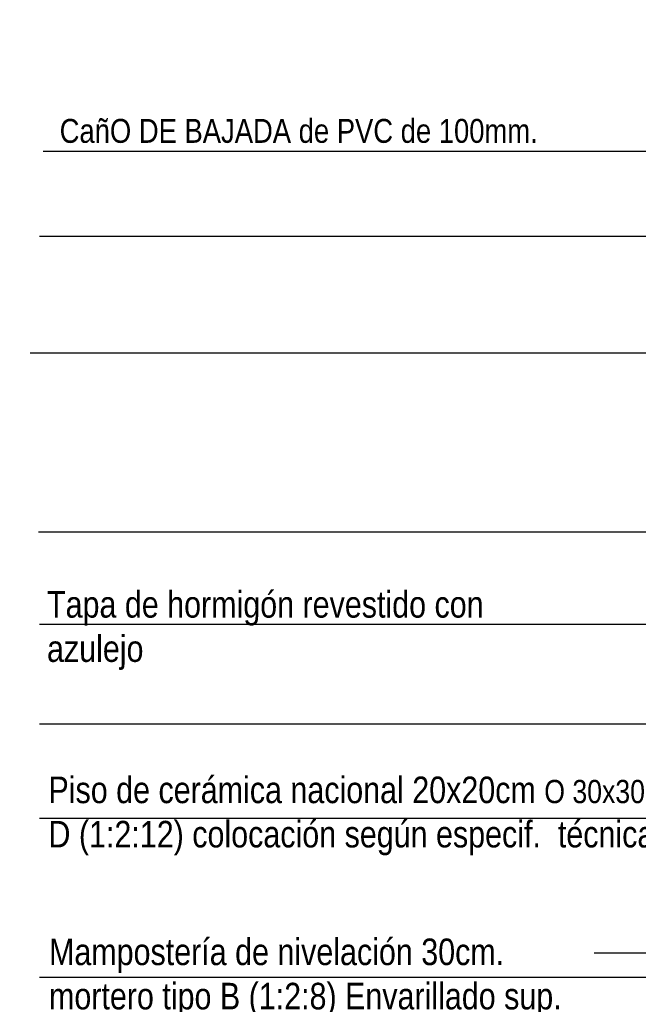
# Model space of a CAD drawing. Header units: millimetres. Extents: x 201 to 840, y 135 to 685.
# Tile 163 of 219: x 321.45 to 323.31, y 327.63 to 330.6. Entities that reach past the tile are written whole.
import ezdxf

# ---------------------------------------------------------------- set-up
doc = ezdxf.new("R2010")
doc.units = ezdxf.units.MM
doc.layers.add('03', color=3, linetype='Continuous')
doc.layers.add('LLAMADAS', color=1, linetype='Continuous')
doc.layers.add('LLAMADAS TEXTO', color=2, linetype='Continuous', lineweight=13)
doc.styles.add('ARIAL', font='arial.ttf', dxfattribs={"height": 0.06})
doc.styles.get("Standard").update_dxf_attribs({"font": 'arial.ttf'})
doc.dimstyles.new('05', dxfattribs={"dimscale": 0, "dimtxt": 0.09, "dimasz": 0.05, "dimexe": 0, "dimexo": 0, "dimgap": 0, "dimtad": 0, "dimzin": 0, "dimdsep": 46, "dimtxsty": 'Standard', "dimblk": 'OPEN90', "dimcen": 0.25, "dimclrd": 1, "dimclre": 1, "dimclrt": 3, "dimadec": 0, "dimazin": 0, "dimtfac": 1, "dimtofl": 0, "dimtmove": 2, "dimatfit": 3, "dimldrblk": 'BOXFILLED', "dimfxl": 1, "dimtolj": 1, "dimtzin": 0, "dimarcsym": 0})

msp = doc.modelspace()

# ---------------------------------------------------------------- linework, layer by layer
at = {"layer": '03'}
msp.add_line((323.177, 327.7857), (323.8318, 327.7857), dxfattribs=at)

# ---------------------------------------------------------------- texts
at = {"layer": 'LLAMADAS', "color": 2, "ltscale": 0.01, "char_height": 0.08, "attachment_point": 1, "style": 'ARIAL'}
for s, insert, width in [('{\\fTechnic|b0|i0|c2|p2;Envarillado completo de muros (altura 2.50 m. para asiento de tirantes) 2 \\H0.75x;Ø\\H1.3333x;8 con mortero tipo A (1:3).}', (321.5255, 330.9972), 1.75658), ('{\\fTechnic|b0|i0|c2|p2;Tapa de hormigón revestido con azulejo}', (321.5295, 328.8756), 1.333055), ('{\\fTechnic|b0|i0|c2|p2;Piso de cerámica nacional 20x20cm \\H0.875x;O 30x30 \\H0.85714x;CM\\H1.1667x; \\H1.1429x;Mortero tipo  D (1:2:12) colocación según especif.  técnicas. }', (321.5339, 328.3167), 2.514827), ('{\\fTechnic|b0|i0|c2|p2;Mampostería de nivelación 30cm. mortero tipo B (1:2:8) Envarillado sup. 2 \\H0.75x;Ø\\H1.3333x;6 e Inf. 2\\H0.75002x;Ø\\H1.3333x;8 con mortero tipo A (1:3) revocado con hidrofugo.\\P\\pi0.77315; }', (321.5355, 327.8288), 1.553764)]:
    msp.add_mtext(s, dxfattribs=dict(at, insert=insert, width=width))
at = {"layer": 'LLAMADAS TEXTO', "color": 2, "ltscale": 0.01, "insert": (321.5676, 330.2979), "char_height": 0.072, "width": 3.893984, "attachment_point": 1, "style": 'ARIAL'}
msp.add_mtext('{\\fTechnic|b0|i0|c2|p2;CañO DE BAJADA de PVC de 100mm.}', dxfattribs=at)

# ---------------------------------------------------------------- leaders
at = {"layer": 'LLAMADAS'}
for points in [[(325.3557, 330.4659), (324.6822, 330.7539), (321.4473, 330.7539)], [(324.1463, 330.1994), (321.518, 330.1994)], [(325.3696, 329.9435), (321.5073, 329.9435)], [(323.8445, 329.592), (321.4783, 329.592)], [(325.3486, 328.9704), (325.1168, 329.0531), (321.504, 329.0531)], [(326.0068, 328.7744), (321.5073, 328.7744)], [(325.0186, 328.4749), (321.5073, 328.4749)], [(326.526, 327.9672), (326.2056, 328.1902), (321.5073, 328.1902)], [(323.9017, 327.7111), (321.5073, 327.7111)]]:
    msp.add_leader(points, dimstyle='05', override={"dimscale": 1, "dimasz": 0.09, "dimldrblk": 'OPEN90'}, dxfattribs=at)

doc.saveas('drawing.dxf')
